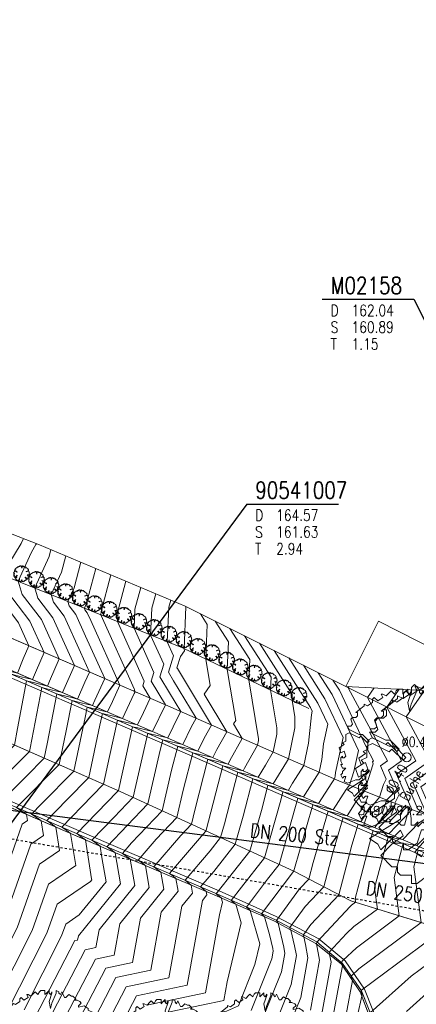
# Model space of a CAD drawing. Header units: metres. Extents: x 3490449 to 3490968, y 5754217 to 5754743.
# Tile 120 of 212: x 3490772 to 3490789, y 5754540 to 5754584. Entities that reach past the tile are written whole.
import ezdxf
from ezdxf.enums import TextEntityAlignment as Align

# ---------------------------------------------------------------- set-up
doc = ezdxf.new("R2010")
doc.units = ezdxf.units.M
doc.header["$LTSCALE"] = 0.25
doc.linetypes.add('Kartierung-07$0$AUSGEZOGEN', pattern=[0])
doc.linetypes.add('Kartierung-07$0$STRICHLINIE', pattern=[19.05, 12.7, -6.35])
for name, color, linetype, lineweight, true_color in [('Kartierung-07$0$$BRUCH', 7, 'Continuous', 18, 0x82563a), ('Kartierung-07$0$$HOEHEN_Haupt', 7, 'Continuous', 18, 0x82563a), ('Kartierung-07$0$$HOEHEN_Mittel', 7, 'Continuous', 18, 0x82563a), ('Kartierung-07$0$$P_INF_FL', 7, 'Kartierung-07$0$AUSGEZOGEN', 18, 0x82563a), ('Kartierung-07$0$$P_INF_H', 7, 'Kartierung-07$0$AUSGEZOGEN', 18, 0x82563a), ('Kartierung-07$0$$P_INF_NR', 7, 'Kartierung-07$0$AUSGEZOGEN', 18, 0x82563a), ('Kartierung-07$0$$P_INF_X', 7, 'Kartierung-07$0$AUSGEZOGEN', 18, 0x82563a), ('Kartierung-07$0$$PKT_MK', 7, 'Continuous', 18, 0x82563a), ('Kartierung-07$0$B_Baum', 7, 'Continuous', 18, 0x82563a), ('Kartierung-07$0$B_Befestigt', 7, 'Continuous', 18, 0x82563a), ('Kartierung-07$0$B_Bord', 7, 'Continuous', 18, 0x82563a), ('Kartierung-07$0$B_Gelaendeknick', 7, 'Continuous', 18, 0x82563a), ('Kartierung-07$0$B_Haus', 7, 'Kartierung-07$0$AUSGEZOGEN', 18, 0x82563a), ('Kartierung-07$0$B_Hecke', 7, 'Continuous', 18, 0x82563a), ('Kartierung-07$0$B_Rinne', 7, 'Continuous', 18, 0x82563a), ('Kartierung-07$0$B_Schrift_Baum', 7, 'Continuous', 18, 0x82563a), ('Kartierung-07$0$B_Schrift_Baum_60Grad', 7, 'Continuous', 18, 0x82563a), ('Kartierung-07$0$B_Zaun', 7, 'Kartierung-07$0$AUSGEZOGEN', 18, 0x82563a), ('Kartierung-07$0$Hilfe_DGM', 7, 'Continuous', 18, 0x82563a), ('Kartierung-07$0$SYM_MK', 7, 'Kartierung-07$0$AUSGEZOGEN', 18, 0x82563a)]:
    doc.layers.add(name, color=color, linetype=linetype, lineweight=lineweight, true_color=true_color)
for name, color, linetype, true_color in [('Kartierung-07$0$B_RW-Leitung_Aus', 7, 'Kartierung-07$0$STRICHLINIE', 0x82563a), ('Kartierung-07$0$B_RW-Leitung_Schrift_Aus', 7, 'Kartierung-07$0$AUSGEZOGEN', 0x82563a), ('Kartierung-07$0$B_Schachtschrift_RW_AUS', 7, 'Continuous', 0x82563a), ('Kartierung-07$0$B_SW-Leitung_AUS', 7, 'Continuous', 0x82563a), ('Kartierung-07$0$B_SW_Leitung_Schrift_AUS', 7, 'Continuous', 0x82563a)]:
    doc.layers.add(name, color=color, linetype=linetype, true_color=true_color)
doc.layers.add('Kartierung-07$0$B_Schachtschrift_MW_HA', color=7, linetype='Continuous')
doc.styles.add('Kartierung-07$0$STANDARD', font='romans.shx', dxfattribs={"width": 0.8})

# ---------------------------------------------------------------- blocks, each defined once
blk = doc.blocks.new('Kartierung-07$0$PKT_MK')
at = {"layer": 'Kartierung-07$0$SYM_MK'}
for p, q in [((-0.2, 0.2), (-0.2, -0.2)), ((0.2, 0.2), (-0.2, 0.2)), ((0.2, -0.2), (0.2, 0.2)), ((-0.2, -0.2), (0.2, -0.2))]:
    blk.add_line(p, q, dxfattribs=at)
at = {"layer": 'Kartierung-07$0$$P_INF_FL', "style": 'Kartierung-07$0$STANDARD'}
blk.add_attdef('CODE', text='', height=0.8, dxfattribs=at).set_placement((0, 1.7), align=Align.CENTER)
at = {"layer": 'Kartierung-07$0$$P_INF_H', "style": 'Kartierung-07$0$STANDARD'}
blk.add_attdef('H', text='', height=0.8, dxfattribs=at).set_placement((0, -1.4), align=Align.CENTER)
at = {"layer": 'Kartierung-07$0$$P_INF_NR', "style": 'Kartierung-07$0$STANDARD'}
blk.add_attdef('NR', text='', height=0.8, dxfattribs=at).set_placement((0, 0.7), align=Align.CENTER)
at = {"layer": 'Kartierung-07$0$$P_INF_X', "style": 'Kartierung-07$0$STANDARD'}
blk.add_attdef('X', text='', height=0.8, dxfattribs=at).set_placement((-0.9, -0.4), align=Align.RIGHT)
blk.add_attdef('Y', (0.7, -0.4), '', height=0.8, dxfattribs=at)
blk = doc.blocks.new('Kartierung-07$0$B_Baum')
at = {"layer": 'Kartierung-07$0$B_Baum'}
blk.add_lwpolyline([(-0.4417, -0.1918), (-0.4667, -0.1793), (-0.4542, -0.1418), (-0.4667, -0.1418), (-0.4792, -0.1543), (-0.4917, -0.1293), (-0.4792, -0.1168), (-0.4792, -0.1043), (-0.4542, -0.0793), (-0.4792, -0.0793), (-0.4917, -0.0543), (-0.4792, -0.0543), (-0.4917, -0.0293), (-0.4917, -0.0043), (-0.4792, 0.0082), (-0.4792, -0.0043), (-0.4667, -0.0043), (-0.4542, 0.0082), (-0.4667, 0.0457), (-0.4917, 0.0332), (-0.5042, 0.0707), (-0.4667, 0.0957), (-0.4792, 0.1082), (-0.4542, 0.1207), (-0.4542, 0.1457), (-0.4542, 0.1707), (-0.4292, 0.1832), (-0.3542, 0.1457), (-0.3417, 0.1582), (-0.2917, 0.1082), (-0.2792, 0.1207), (-0.3292, 0.1707), (-0.3542, 0.1707), (-0.4292, 0.2082), (-0.4417, 0.2332), (-0.4167, 0.2332), (-0.4042, 0.2457), (-0.4167, 0.2832), (-0.4042, 0.2957), (-0.3792, 0.2957), (-0.3667, 0.3082), (-0.3667, 0.3332), (-0.3792, 0.3332), (-0.3167, 0.3832), (-0.3167, 0.3957), (-0.2917, 0.3832), (-0.2542, 0.4082), (-0.2542, 0.4332), (-0.2417, 0.4457), (-0.2167, 0.4207), (-0.1792, 0.4457), (-0.1917, 0.4707), (-0.1792, 0.4707), (-0.1542, 0.4582), (-0.1292, 0.4832), (-0.1167, 0.4957), (-0.0917, 0.4707), (-0.0792, 0.4957), (-0.0667, 0.5082), (-0.0292, 0.5082), (-0.0292, 0.4707), (-0.0167, 0.4832), (0.0083, 0.5082), (0.0083, 0.4832), (0.0208, 0.4707), (0.0333, 0.4957), (0.0333, 0.4832), (0.0083, 0.4082), (0.0208, 0.3457), (0.0333, 0.3957), (0.0708, 0.4832), (0.0708, 0.5082), (0.0958, 0.4957), (0.0958, 0.4832), (0.1083, 0.4707), (0.1208, 0.4957), (0.1333, 0.4707), (0.1458, 0.4457), (0.1583, 0.4457), (0.1833, 0.4707), (0.2083, 0.4582), (0.2208, 0.4582), (0.2458, 0.4332), (0.2333, 0.4207), (0.2583, 0.4207), (0.2833, 0.4082), (0.2958, 0.3957), (0.2708, 0.3707), (0.2708, 0.3582), (0.3208, 0.3707), (0.3583, 0.3457), (0.3583, 0.3332), (0.4083, 0.3082), (0.4208, 0.2832), (0.4208, 0.2582), (0.4583, 0.2457), (0.4333, 0.2207), (0.4583, 0.1957), (0.4083, 0.1832), (0.2958, 0.1332), (0.3083, 0.1207), (0.4208, 0.1582), (0.4833, 0.1457), (0.4708, 0.1207), (0.5083, 0.0957), (0.4958, 0.0832), (0.4958, 0.0707), (0.4833, 0.0457), (0.5083, -0.0168), (0.4958, -0.0293), (0.4958, -0.0918), (0.4833, -0.1168), (0.4583, -0.0793), (0.3583, -0.0668), (0.3833, -0.0918), (0.4083, -0.1043), (0.4333, -0.1293), (0.4208, -0.1918), (0.4583, -0.2168), (0.4333, -0.2418), (0.3958, -0.2418), (0.4208, -0.2793), (0.3958, -0.2918), (0.3833, -0.3418), (0.3708, -0.3418), (0.2583, -0.2293), (0.2208, -0.2418), (0.2583, -0.2668), (0.2958, -0.3043), (0.3083, -0.3793), (0.2833, -0.4168), (0.2583, -0.4043), (0.2458, -0.4418), (0.2083, -0.4293), (0.1458, -0.5043), (0.1208, -0.4793), (0.0833, -0.5168), (0.0833, -0.4793), (0.0583, -0.5043), (0.0333, -0.5043), (0.0333, -0.4543), (0.0208, -0.3668), (-0.0167, -0.5043), (-0.0417, -0.5043), (-0.0667, -0.4793), (-0.1042, -0.4918), (-0.1292, -0.4918), (-0.1167, -0.4668), (-0.1417, -0.4543), (-0.1542, -0.4793), (-0.1917, -0.4543), (-0.1167, -0.3668), (-0.1167, -0.3293), (-0.1542, -0.3293), (-0.1792, -0.4043), (-0.2292, -0.4418), (-0.2542, -0.4418), (-0.2542, -0.4043), (-0.3042, -0.4043), (-0.3167, -0.3918), (-0.3167, -0.3668), (-0.3417, -0.3668), (-0.3917, -0.3168), (-0.3417, -0.2668), (-0.2917, -0.2293), (-0.3042, -0.2043), (-0.3917, -0.2918), (-0.4042, -0.2668), (-0.4417, -0.2418), (-0.3042, -0.1543), (-0.3042, -0.1293), (-0.2792, -0.1043), (-0.2792, -0.0918), (-0.3542, -0.1668), (-0.3792, -0.1668), (-0.4417, -0.1918)], dxfattribs=at)
blk = doc.blocks.new('Kartierung-07$0$Hecke')
at = {"layer": 'Kartierung-07$0$B_Hecke'}
blk.add_lwpolyline([(-0.447, -0.197), (-0.472, -0.185), (-0.46, -0.147), (-0.472, -0.147), (-0.485, -0.16), (-0.497, -0.135), (-0.485, -0.122), (-0.485, -0.11), (-0.46, -0.085), (-0.485, -0.085), (-0.497, -0.06), (-0.485, -0.06), (-0.497, -0.035), (-0.497, -0.01), (-0.485, 0.003), (-0.485, -0.01), (-0.472, -0.01), (-0.46, 0.003), (-0.472, 0.04), (-0.497, 0.028), (-0.51, 0.065), (-0.472, 0.09), (-0.485, 0.103), (-0.46, 0.115), (-0.46, 0.14), (-0.46, 0.165), (-0.435, 0.178), (-0.36, 0.14), (-0.347, 0.153), (-0.297, 0.103), (-0.285, 0.115), (-0.335, 0.165), (-0.36, 0.165), (-0.435, 0.203), (-0.447, 0.228), (-0.422, 0.228), (-0.41, 0.24), (-0.422, 0.278), (-0.41, 0.29), (-0.385, 0.29), (-0.372, 0.303), (-0.372, 0.328), (-0.385, 0.328), (-0.322, 0.378), (-0.322, 0.39), (-0.297, 0.378), (-0.26, 0.403), (-0.26, 0.428), (-0.247, 0.44), (-0.222, 0.415), (-0.185, 0.44), (-0.197, 0.465), (-0.185, 0.465), (-0.16, 0.453), (-0.135, 0.478), (-0.122, 0.49), (-0.097, 0.465), (-0.085, 0.49), (-0.072, 0.503), (-0.035, 0.503), (-0.035, 0.465), (-0.022, 0.478), (0.003, 0.503), (0.003, 0.478), (0.015, 0.465), (0.028, 0.49), (0.028, 0.478), (0.003, 0.403), (0.015, 0.34), (0.028, 0.39), (0.065, 0.478), (0.065, 0.503), (0.09, 0.49), (0.09, 0.478), (0.103, 0.465), (0.115, 0.49), (0.128, 0.465), (0.14, 0.44), (0.153, 0.44), (0.178, 0.465), (0.203, 0.453), (0.215, 0.453), (0.24, 0.428), (0.228, 0.415), (0.253, 0.415), (0.278, 0.403), (0.29, 0.39), (0.265, 0.365), (0.265, 0.353), (0.315, 0.365), (0.353, 0.34), (0.353, 0.328), (0.403, 0.303), (0.415, 0.278), (0.415, 0.253), (0.453, 0.24), (0.428, 0.215), (0.453, 0.19), (0.403, 0.178), (0.29, 0.128), (0.303, 0.115), (0.415, 0.153), (0.478, 0.14), (0.465, 0.115), (0.503, 0.09), (0.49, 0.078), (0.49, 0.065), (0.478, 0.04), (0.503, -0.022), (0.49, -0.035), (0.49, -0.097), (0.478, -0.122), (0.453, -0.085), (0.353, -0.072), (0.378, -0.097), (0.403, -0.11), (0.428, -0.135), (0.415, -0.197), (0.453, -0.222), (0.428, -0.247), (0.39, -0.247), (0.415, -0.285), (0.39, -0.297), (0.378, -0.347), (0.365, -0.347), (0.253, -0.235), (0.215, -0.247), (0.253, -0.272), (0.29, -0.31), (0.303, -0.385), (0.278, -0.422), (0.253, -0.41), (0.24, -0.447), (0.203, -0.435), (0.14, -0.51), (0.115, -0.485), (0.078, -0.522), (0.078, -0.485), (0.053, -0.51), (0.028, -0.51), (0.028, -0.46), (0.015, -0.372), (-0.022, -0.51), (-0.047, -0.51), (-0.072, -0.485), (-0.11, -0.497), (-0.135, -0.497), (-0.122, -0.472), (-0.147, -0.46), (-0.16, -0.485), (-0.197, -0.46), (-0.122, -0.372), (-0.122, -0.335), (-0.16, -0.335), (-0.185, -0.41), (-0.235, -0.447), (-0.26, -0.447), (-0.26, -0.41), (-0.31, -0.41), (-0.322, -0.397), (-0.322, -0.372), (-0.347, -0.372), (-0.397, -0.322), (-0.347, -0.272), (-0.297, -0.235), (-0.31, -0.21), (-0.397, -0.297), (-0.41, -0.272), (-0.447, -0.247), (-0.31, -0.16), (-0.31, -0.135), (-0.285, -0.11), (-0.285, -0.097), (-0.36, -0.172), (-0.385, -0.172), (-0.447, -0.197)], dxfattribs=at)
blk = doc.blocks.new('Kartierung-07$0$B_Schachtbeschriftung')
blk.add_line((0, 0), (8.186, 0))
at = {"style": 'Kartierung-07$0$STANDARD', "width": 0.8}
for s, p in [('D ', (0.75, -0.5)), ('S ', (0.75, -2)), ('T ', (0.75, -3.5))]:
    blk.add_text(s, height=1, dxfattribs=at).set_placement(p, align=Align.TOP_LEFT)
at = {"ltscale": 0.02, "style": 'Kartierung-07$0$STANDARD', "width": 0.8}
for tag, p, height in [('NUMMER', (0.759, 0.479), 1.5), ('DECKEL', (2.627, -1.5), 1), ('SOHLE', (2.625, -2.996), 1), ('TIEFE', (2.628, -4.501), 1)]:
    blk.add_attdef(tag, p, '', height=height, dxfattribs=at)
at = {"ltscale": 0.02, "style": 'Kartierung-07$0$STANDARD', "width": 0.8, "flags": 1}
blk.add_attdef('FOTO', (1.057, -6.131), '', height=1, dxfattribs=at)

msp = doc.modelspace()

# ---------------------------------------------------------------- linework, layer by layer
at = {"layer": 'Kartierung-07$0$$BRUCH', "ltscale": 0.02}
for p, q in [((3490778.956, 5754555.91), (3490771.009, 5754559.133)), ((3490778.205, 5754553.366), (3490770.202, 5754556.819)), ((3490784.607, 5754553.212), (3490778.956, 5754555.91)), ((3490777.556, 5754552.037), (3490769.548, 5754555.498)), ((3490769.619, 5754555.632), (3490777.623, 5754552.185)), ((3490786.254, 5754554.191), (3490792.847, 5754550.868)), ((3490785.941, 5754549.982), (3490778.205, 5754553.366)), ((3490768.431, 5754552.894), (3490776.178, 5754549.509)), ((3490790.137, 5754546.605), (3490777.556, 5754552.037)), ((3490777.623, 5754552.185), (3490785.379, 5754548.822)), ((3490775.594, 5754547.039), (3490767.551, 5754550.508)), ((3490767.494, 5754550.43), (3490775.546, 5754546.941)), ((3490788.282, 5754549.036), (3490785.941, 5754549.982)), ((3490776.178, 5754549.509), (3490783.93, 5754545.943)), ((3490785.379, 5754548.822), (3490790.173, 5754546.768)), ((3490790.12, 5754548.358), (3490788.282, 5754549.036)), ((3490780.527, 5754544.918), (3490775.594, 5754547.039)), ((3490775.546, 5754546.941), (3490780.512, 5754544.83)), ((3490783.93, 5754545.943), (3490786.483, 5754544.623)), ((3490780.512, 5754544.83), (3490783.038, 5754543.728)), ((3490783.08, 5754543.785), (3490780.527, 5754544.918)), ((3490786.483, 5754544.623), (3490793.345, 5754542.507)), ((3490783.038, 5754543.728), (3490784.92, 5754542.724)), ((3490784.955, 5754542.791), (3490783.08, 5754543.785)), ((3490784.92, 5754542.724), (3490786.056, 5754541.794)), ((3490786.106, 5754541.833), (3490784.955, 5754542.791)), ((3490786.056, 5754541.794), (3490786.897, 5754540.568)), ((3490786.955, 5754540.605), (3490786.106, 5754541.833)), ((3490786.897, 5754540.568), (3490787.56, 5754538.807)), ((3490787.655, 5754538.844), (3490786.955, 5754540.605))]:
    msp.add_line(p, q, dxfattribs=at)
at = {"layer": 'Kartierung-07$0$$HOEHEN_Haupt', "ltscale": 0.02}
for points in [[(3490765.876, 5754540.237), (3490768.41, 5754542.865), (3490768.929, 5754543.883), (3490770.056, 5754547.09), (3490770.733, 5754548.771), (3490770.675, 5754549.051), (3490770.54, 5754549.135), (3490770.194, 5754549.368), (3490771.993, 5754551.156), (3490772.122, 5754551.281), (3490772.15, 5754551.443), (3490772.673, 5754554.148), (3490772.845, 5754554.103), (3490773.598, 5754553.919), (3490773.6, 5754553.926), (3490774.132, 5754555.123), (3490773.167, 5754557.255), (3490772.501, 5754558.125), (3490772.356, 5754558.587), (3490772.997, 5754559.985), (3490773.079, 5754560.294)], [(3490769.932, 5754539.409), (3490770.619, 5754540.122), (3490772.237, 5754543.296), (3490772.966, 5754545.372), (3490774.187, 5754546.195), (3490773.962, 5754547.627), (3490773.771, 5754547.776), (3490773.565, 5754547.914), (3490774.916, 5754549.311), (3490775.436, 5754549.833), (3490775.695, 5754551.07), (3490776.055, 5754552.686), (3490776.479, 5754552.583), (3490776.952, 5754552.474), (3490777.214, 5754553.03), (3490777.521, 5754553.661), (3490777.183, 5754554.224), (3490777.245, 5754554.428), (3490776.055, 5754557.086), (3490776.079, 5754557.587), (3490776.426, 5754558.885)], [(3490773.151, 5754538.078), (3490773.359, 5754538.735), (3490775.072, 5754542.027), (3490775.904, 5754542.201), (3490776.153, 5754543.591), (3490777.475, 5754545.222), (3490777.305, 5754546.193), (3490777.226, 5754546.259), (3490776.981, 5754546.443), (3490777.783, 5754547.376), (3490778.708, 5754548.345), (3490778.989, 5754549.563), (3490779.421, 5754551.232), (3490779.8, 5754551.144), (3490780.318, 5754551.016), (3490780.494, 5754551.378), (3490780.944, 5754552.168), (3490779.925, 5754553.852), (3490780.191, 5754554.231), (3490779.997, 5754555.413), (3490780.062, 5754556.959), (3490779.761, 5754557.429)], [(3490783.05, 5754555.789), (3490784.678, 5754553.254), (3490784.758, 5754553.084), (3490784.724, 5754552.928), (3490784.591, 5754551.665), (3490784.376, 5754550.667), (3490784.008, 5754550.081), (3490783.88, 5754549.872), (3490783.688, 5754549.555), (3490783.587, 5754549.58), (3490782.776, 5754549.783), (3490782.511, 5754548.759), (3490781.968, 5754546.846), (3490780.513, 5754545.002), (3490780.464, 5754544.945), (3490780.469, 5754544.942), (3490780.523, 5754544.897), (3490780.685, 5754544.76), (3490780.692, 5754544.751), (3490780.746, 5754544.569), (3490780.608, 5754543.993), (3490779.986, 5754540.519), (3490777.36, 5754539.97)], [(3490783.19, 5754539.332), (3490783.813, 5754540.887), (3490784.048, 5754542.179), (3490783.967, 5754542.609), (3490783.806, 5754543.319), (3490783.749, 5754543.399), (3490783.755, 5754543.427), (3490784.442, 5754544.367), (3490785.274, 5754545.248), (3490785.661, 5754546.723), (3490786.131, 5754548.335), (3490786.578, 5754548.221), (3490786.933, 5754548.156), (3490787.167, 5754548.52), (3490787.755, 5754549.249), (3490787.92, 5754549.766), (3490787.943, 5754549.814), (3490788.06, 5754550.051), (3490787.803, 5754550.645), (3490788.122, 5754550.865), (3490786.366, 5754554.135), (3490786.4, 5754554.183)], [(3490786.271, 5754539.545), (3490786.553, 5754541.07), (3490786.52, 5754541.18), (3490786.5, 5754541.263), (3490786.839, 5754541.588), (3490789.625, 5754543.654), (3490789.289, 5754546.145), (3490789.486, 5754546.886), (3490790.008, 5754546.827), (3490790.054, 5754546.819), (3490790.115, 5754546.882), (3490790.168, 5754546.918), (3490790.889, 5754547.446), (3490791.68, 5754547.689), (3490790.45, 5754548.498), (3490790.022, 5754548.759), (3490789.608, 5754549.718), (3490791.264, 5754550.867), (3490790.675, 5754551.963), (3490792.014, 5754553.894)]]:
    msp.add_lwpolyline(points, dxfattribs=at)
at = {"layer": 'Kartierung-07$0$$HOEHEN_Mittel', "ltscale": 0.02}
for points in [[(3490763.72, 5754541.04), (3490763.957, 5754541.357), (3490764.653, 5754542.655), (3490767.065, 5754544.744), (3490767.301, 5754545.012), (3490768.896, 5754548.97), (3490768.703, 5754549.906), (3490768.253, 5754550.186), (3490768.171, 5754550.24), (3490768.593, 5754550.66), (3490770.134, 5754552.15), (3490770.46, 5754554.076), (3490770.644, 5754555.024), (3490771.213, 5754554.876), (3490771.585, 5754554.785), (3490771.843, 5754555.422), (3490772.099, 5754556), (3490771.634, 5754557.029), (3490770.647, 5754558.317), (3490770.519, 5754558.521), (3490770.49, 5754558.957), (3490770.353, 5754559.4), (3490771.092, 5754560.623), (3490771.281, 5754561.01)], [(3490770.909, 5754559.174), (3490771.752, 5754560.571), (3490771.857, 5754560.786)], [(3490765.065, 5754540.402), (3490767.968, 5754543.414), (3490768.267, 5754544), (3490768.917, 5754545.849), (3490770.121, 5754548.837), (3490770.018, 5754549.336), (3490769.778, 5754549.486), (3490769.52, 5754549.659), (3490770.86, 5754550.991), (3490771.46, 5754551.571), (3490771.587, 5754552.321), (3490771.996, 5754554.44), (3490772.301, 5754554.361), (3490772.927, 5754554.208), (3490773.015, 5754554.425), (3490773.455, 5754555.416), (3490772.656, 5754557.18), (3490771.802, 5754558.295), (3490771.616, 5754558.887), (3490772.211, 5754560.184), (3490772.412, 5754560.518), (3490772.433, 5754560.561)], [(3490767.498, 5754539.906), (3490769.294, 5754541.768), (3490770.252, 5754543.648), (3490771.798, 5754548.048), (3490772.033, 5754548.206), (3490771.99, 5754548.482), (3490771.953, 5754548.51), (3490771.55, 5754548.781), (3490771.542, 5754548.787), (3490771.556, 5754548.8), (3490773.448, 5754550.702), (3490773.765, 5754552.215), (3490774.025, 5754553.563), (3490774.43, 5754553.463), (3490774.427, 5754553.465), (3490774.939, 5754553.341), (3490775.043, 5754553.573), (3490775.488, 5754554.538), (3490774.632, 5754556.429), (3490774.19, 5754557.405), (3490773.899, 5754557.785), (3490773.836, 5754557.987), (3490774.115, 5754558.597), (3490774.418, 5754559.73)], [(3490770.868, 5754549.077), (3490771.99, 5754550.192), (3490772.785, 5754550.992), (3490772.918, 5754551.627), (3490773.187, 5754553.016), (3490773.349, 5754553.855), (3490773.389, 5754553.845), (3490773.568, 5754553.801), (3490774.019, 5754553.69), (3490774.017, 5754553.691), (3490774.268, 5754553.63), (3490774.6, 5754554.375), (3490774.81, 5754554.831), (3490774.406, 5754555.724), (3490773.679, 5754557.33), (3490773.2, 5754557.955), (3490773.096, 5754558.287), (3490773.556, 5754559.291), (3490773.748, 5754560.012)], [(3490770.913, 5754543.531), (3490772.188, 5754547.156), (3490772.751, 5754547.536), (3490772.647, 5754548.197), (3490772.559, 5754548.266), (3490772.216, 5754548.496), (3490772.663, 5754548.958), (3490774.11, 5754550.412), (3490774.611, 5754552.802), (3490774.702, 5754553.271), (3490774.842, 5754553.236), (3490774.837, 5754553.24), (3490775.153, 5754553.163), (3490775.151, 5754553.162), (3490775.509, 5754553.075), (3490775.61, 5754553.052), (3490775.829, 5754553.516), (3490776.165, 5754554.246), (3490774.858, 5754557.134), (3490774.701, 5754557.48), (3490774.598, 5754557.615), (3490774.576, 5754557.687), (3490774.675, 5754557.903), (3490775.087, 5754559.449)], [(3490769.121, 5754539.575), (3490770.177, 5754540.67), (3490771.575, 5754543.414), (3490772.577, 5754546.264), (3490773.469, 5754546.865), (3490773.305, 5754547.912), (3490773.165, 5754548.021), (3490772.891, 5754548.205), (3490773.79, 5754549.134), (3490774.773, 5754550.123), (3490775.264, 5754552.463), (3490775.378, 5754552.978), (3490775.994, 5754552.829), (3490776.281, 5754552.763), (3490776.804, 5754553.875), (3490776.843, 5754553.954), (3490776.801, 5754554.024), (3490776.808, 5754554.05), (3490775.315, 5754557.386), (3490775.323, 5754557.542), (3490775.756, 5754559.167)], [(3490770.743, 5754539.243), (3490771.061, 5754539.573), (3490772.898, 5754543.179), (3490773.356, 5754544.48), (3490774.844, 5754545.484), (3490774.901, 5754545.554), (3490774.892, 5754545.605), (3490774.619, 5754547.343), (3490774.376, 5754547.531), (3490774.239, 5754547.623), (3490776.043, 5754549.488), (3490776.098, 5754549.544), (3490776.126, 5754549.676), (3490776.731, 5754552.394), (3490776.964, 5754552.337), (3490777.623, 5754552.185), (3490778.198, 5754553.369), (3490777.565, 5754554.424), (3490777.681, 5754554.806), (3490776.795, 5754556.786), (3490776.836, 5754557.632), (3490777.095, 5754558.604)], [(3490771.32, 5754554.732), (3490771.757, 5754554.619), (3490772.256, 5754554.496), (3490772.429, 5754554.924), (3490772.777, 5754555.708), (3490772.145, 5754557.105), (3490771.103, 5754558.465)], [(3490771.88, 5754539.764), (3490773.56, 5754543.062), (3490773.745, 5754543.588), (3490774.348, 5754543.995), (3490775.545, 5754545.471), (3490775.356, 5754546.553), (3490775.277, 5754547.058), (3490774.982, 5754547.286), (3490774.913, 5754547.333), (3490775.906, 5754548.359), (3490776.752, 5754549.245), (3490777.28, 5754551.531), (3490777.407, 5754552.101), (3490777.449, 5754552.091), (3490777.568, 5754552.064), (3490778.167, 5754551.925), (3490778.297, 5754551.893), (3490778.773, 5754552.873), (3490778.885, 5754553.069), (3490778.38, 5754553.903), (3490777.947, 5754554.623), (3490778.118, 5754555.184), (3490777.535, 5754556.486), (3490777.593, 5754557.678), (3490777.764, 5754558.322)], [(3490772.137, 5754538.968), (3490774.156, 5754542.85), (3490774.271, 5754542.874), (3490774.306, 5754543.066), (3490776.188, 5754545.388), (3490775.947, 5754546.771), (3490775.929, 5754546.786), (3490775.593, 5754547.037), (3490775.588, 5754547.041), (3490775.587, 5754547.042), (3490775.597, 5754547.052), (3490777.404, 5754548.945), (3490777.958, 5754551.343), (3490778.079, 5754551.811), (3490778.712, 5754551.664), (3490778.971, 5754551.601), (3490779.347, 5754552.374), (3490779.571, 5754552.768), (3490778.556, 5754554.446), (3490778.33, 5754554.823), (3490778.554, 5754555.562), (3490778.275, 5754556.186), (3490778.349, 5754557.723), (3490778.434, 5754558.04)], [(3490772.607, 5754538.404), (3490772.748, 5754538.851), (3490774.614, 5754542.439), (3490775.088, 5754542.538), (3490775.229, 5754543.329), (3490776.832, 5754545.305), (3490776.626, 5754546.482), (3490776.577, 5754546.522), (3490776.284, 5754546.742), (3490776.683, 5754547.207), (3490778.056, 5754548.645), (3490778.474, 5754550.453), (3490778.75, 5754551.521), (3490779.256, 5754551.404), (3490779.645, 5754551.308), (3490779.92, 5754551.876), (3490780.257, 5754552.468), (3490778.732, 5754554.989), (3490778.712, 5754555.023), (3490778.864, 5754555.525), (3490779.048, 5754555.786), (3490779.033, 5754555.873), (3490779.112, 5754557.743), (3490779.103, 5754557.757)], [(3490773.696, 5754537.753), (3490773.97, 5754538.618), (3490775.529, 5754541.616), (3490776.721, 5754541.865), (3490777.076, 5754543.854), (3490778.118, 5754545.139), (3490777.985, 5754545.904), (3490777.874, 5754545.995), (3490777.677, 5754546.143), (3490778.883, 5754547.546), (3490779.36, 5754548.045), (3490779.505, 5754548.674), (3490780.092, 5754550.942), (3490780.345, 5754550.883), (3490780.992, 5754550.724), (3490781.068, 5754550.88), (3490781.63, 5754551.868), (3490781.231, 5754552.528), (3490781.335, 5754552.677), (3490780.962, 5754554.952), (3490781.013, 5754556.175), (3490780.419, 5754557.101)], [(3490774.241, 5754537.427), (3490774.581, 5754538.501), (3490775.987, 5754541.204), (3490777.537, 5754541.528), (3490778, 5754544.116), (3490778.762, 5754545.056), (3490778.664, 5754545.615), (3490778.523, 5754545.732), (3490778.374, 5754545.844), (3490779.983, 5754547.715), (3490780.012, 5754547.745), (3490780.02, 5754547.784), (3490780.763, 5754550.652), (3490780.889, 5754550.623), (3490781.487, 5754550.476), (3490781.666, 5754550.432), (3490781.73, 5754550.537), (3490782.317, 5754551.567), (3490782.361, 5754551.775), (3490782.36, 5754551.848), (3490781.926, 5754554.492), (3490781.964, 5754555.392), (3490781.076, 5754556.773)], [(3490781.734, 5754556.445), (3490782.915, 5754554.608), (3490782.89, 5754554.032), (3490783.168, 5754552.339), (3490783.173, 5754552.058), (3490783.003, 5754551.267), (3490782.664, 5754550.672), (3490782.34, 5754550.14), (3490781.438, 5754550.362), (3490781.434, 5754550.362), (3490780.837, 5754548.055), (3490780.664, 5754547.446), (3490780.2, 5754546.858), (3490779.071, 5754545.544), (3490779.171, 5754545.469), (3490779.344, 5754545.327), (3490779.405, 5754544.973), (3490778.923, 5754544.379), (3490778.354, 5754541.192), (3490776.444, 5754540.793), (3490775.192, 5754538.384), (3490774.785, 5754537.101)], [(3490782.392, 5754556.117), (3490783.865, 5754553.824), (3490783.855, 5754553.571), (3490783.977, 5754552.829), (3490783.985, 5754552.342), (3490783.69, 5754550.967), (3490783.599, 5754550.807), (3490783.014, 5754549.848), (3490782.512, 5754549.971), (3490782.105, 5754550.073), (3490781.674, 5754548.407), (3490781.316, 5754547.146), (3490780.357, 5754545.93), (3490779.768, 5754545.245), (3490779.82, 5754545.205), (3490780.023, 5754545.038), (3490780.049, 5754544.89), (3490779.847, 5754544.641), (3490779.17, 5754540.855), (3490776.902, 5754540.381), (3490775.803, 5754538.268), (3490775.33, 5754536.776)], [(3490783.708, 5754555.461), (3490785.002, 5754553.447), (3490785.445, 5754552.501), (3490785.258, 5754551.636), (3490785.183, 5754550.927), (3490785.062, 5754550.366), (3490784.544, 5754549.541), (3490784.361, 5754549.263), (3490784.236, 5754549.295), (3490783.974, 5754549.361), (3490783.851, 5754549.392), (3490783.447, 5754549.493), (3490783.348, 5754549.112), (3490782.62, 5754546.546), (3490781.588, 5754545.237), (3490781.14, 5754544.646), (3490781.302, 5754544.508), (3490781.335, 5754544.471), (3490781.58, 5754543.635), (3490780.95, 5754541.004), (3490780.803, 5754540.182), (3490777.817, 5754539.558), (3490777.025, 5754538.034), (3490776.42, 5754536.124)], [(3490784.366, 5754555.133), (3490785.325, 5754553.639), (3490786.131, 5754551.919), (3490785.792, 5754550.344), (3490785.775, 5754550.189), (3490785.749, 5754550.066), (3490785.635, 5754549.886), (3490785.035, 5754548.971), (3490784.623, 5754549.077), (3490784.118, 5754549.204), (3490783.87, 5754548.354), (3490783.272, 5754546.246), (3490782.753, 5754545.588), (3490781.814, 5754544.347), (3490781.919, 5754544.257), (3490781.977, 5754544.191), (3490782.414, 5754542.702), (3490782.194, 5754541.783), (3490781.455, 5754539.939), (3490780.932, 5754539.702), (3490778.275, 5754539.147), (3490777.636, 5754537.918), (3490776.964, 5754535.798)], [(3490785.024, 5754554.804), (3490785.649, 5754553.831), (3490786.818, 5754551.337), (3490786.615, 5754550.398), (3490786.421, 5754549.788), (3490786.266, 5754549.595), (3490785.685, 5754548.691), (3490785.615, 5754548.704), (3490785.353, 5754548.77), (3490785.01, 5754548.858), (3490784.789, 5754548.914), (3490783.929, 5754545.967), (3490783.923, 5754545.946), (3490783.918, 5754545.939), (3490782.487, 5754544.048), (3490782.537, 5754544.006), (3490782.62, 5754543.91), (3490782.85, 5754543.126), (3490782.994, 5754542.493), (3490783.016, 5754542.378), (3490782.953, 5754542.032), (3490782.034, 5754539.736)], [(3490782.612, 5754539.534), (3490783.383, 5754541.46), (3490783.532, 5754542.279), (3490783.48, 5754542.551), (3490783.237, 5754543.622), (3490783.152, 5754543.744), (3490783.152, 5754543.747), (3490784.185, 5754545.159), (3490784.599, 5754545.597), (3490784.791, 5754546.331), (3490785.46, 5754548.624), (3490786.097, 5754548.462), (3490786.309, 5754548.424), (3490786.716, 5754549.058), (3490787.088, 5754549.518), (3490787.461, 5754550.689), (3490787.465, 5754550.697), (3490787.484, 5754550.735), (3490787.443, 5754550.83), (3490787.493, 5754550.865), (3490787.173, 5754551.461), (3490785.972, 5754554.024), (3490785.682, 5754554.476)], [(3490777.349, 5754528.044), (3490780.623, 5754533.786), (3490781.625, 5754535.752), (3490783.467, 5754538.066), (3490784.926, 5754538.726), (3490785.104, 5754539.17), (3490785.597, 5754541.882), (3490785.532, 5754542.223), (3490785.54, 5754542.261), (3490785.506, 5754542.332), (3490786.286, 5754543.162), (3490786.617, 5754543.479), (3490787.667, 5754544.258), (3490787.541, 5754545.197), (3490788.144, 5754547.465), (3490788.27, 5754547.451), (3490788.806, 5754547.354), (3490789.51, 5754548.084), (3490789.989, 5754548.406), (3490789.478, 5754548.718), (3490788.886, 5754550.089), (3490790.007, 5754550.866), (3490788.952, 5754552.831), (3490789.768, 5754554.01)], [(3490783.769, 5754539.13), (3490784.243, 5754540.315), (3490784.564, 5754542.08), (3490784.453, 5754542.668), (3490784.374, 5754543.015), (3490784.346, 5754543.055), (3490784.358, 5754543.107), (3490784.7, 5754543.575), (3490785.949, 5754544.899), (3490786.531, 5754547.115), (3490786.802, 5754548.045), (3490787.06, 5754547.979), (3490787.558, 5754547.889), (3490787.618, 5754547.983), (3490788.092, 5754548.571), (3490788.217, 5754548.643), (3490788.495, 5754548.946), (3490788.444, 5754548.976), (3490788.636, 5754549.367), (3490788.164, 5754550.459), (3490788.75, 5754550.866), (3490787.228, 5754553.7), (3490787.523, 5754554.126)], [(3490784.674, 5754539.742), (3490785.08, 5754541.981), (3490784.944, 5754542.705), (3490784.961, 5754542.786), (3490784.96, 5754542.786), (3490786.449, 5754544.369), (3490786.506, 5754544.424), (3490786.689, 5754544.56), (3490786.667, 5754544.723), (3490786.935, 5754545.732), (3490787.401, 5754547.508), (3490787.473, 5754547.755), (3490787.542, 5754547.738), (3490787.738, 5754547.702), (3490788.182, 5754547.621), (3490789.207, 5754548.685), (3490789.216, 5754548.691), (3490789.206, 5754548.697), (3490788.525, 5754550.274), (3490789.378, 5754550.866), (3490788.09, 5754553.266), (3490788.645, 5754554.068)], [(3490790.891, 5754553.952), (3490789.813, 5754552.397), (3490790.635, 5754550.867), (3490789.247, 5754549.904), (3490789.75, 5754548.739), (3490790.27, 5754548.422), (3490790.828, 5754548.055), (3490790.469, 5754547.944), (3490790.142, 5754547.705), (3490789.813, 5754547.483), (3490789.43, 5754547.086), (3490789.139, 5754547.139), (3490788.815, 5754547.176), (3490788.415, 5754545.671), (3490788.646, 5754543.956), (3490786.728, 5754542.534), (3490786.122, 5754541.954), (3490786.051, 5754541.878), (3490786.082, 5754541.814), (3490786.102, 5754541.733), (3490786.105, 5754541.722), (3490785.901, 5754540.619), (3490785.534, 5754538.597)], [(3490787.346, 5754539.622), (3490789.178, 5754541.267), (3490791.583, 5754543.05), (3490791.305, 5754545.114), (3490791.154, 5754546.473), (3490791.654, 5754546.505), (3490791.865, 5754546.577), (3490792.058, 5754546.654), (3490792.696, 5754546.98), (3490792.944, 5754547.158), (3490793.476, 5754547.647), (3490793.676, 5754547.87), (3490794.009, 5754548.78), (3490792.73, 5754550.644), (3490791.548, 5754548.94), (3490791.968, 5754547.89), (3490790.81, 5754548.651), (3490790.566, 5754548.8), (3490790.33, 5754549.348), (3490792.52, 5754550.868), (3490792.399, 5754551.094), (3490794.259, 5754553.778)], [(3490786.582, 5754538.644), (3490786.971, 5754540.371), (3490786.985, 5754540.369), (3490786.946, 5754540.6), (3490786.938, 5754540.627), (3490786.937, 5754540.63), (3490786.951, 5754540.643), (3490790.604, 5754543.352)], [(3490791.493, 5754541.956), (3490788.968, 5754539.689)]]:
    msp.add_lwpolyline(points, dxfattribs=at)
at = {"layer": 'Kartierung-07$0$B_Baum'}
msp.add_circle((3490788.979, 5754551.026, 162.531), 0.2, dxfattribs=at)
at = {"layer": 'Kartierung-07$0$B_Befestigt', "ltscale": 0.02}
msp.add_lwpolyline([(3490787.655, 5754538.844), (3490786.955, 5754540.605), (3490786.106, 5754541.833), (3490784.955, 5754542.791), (3490783.08, 5754543.785), (3490780.527, 5754544.918), (3490775.594, 5754547.039), (3490767.551, 5754550.508), (3490758.758, 5754554.438), (3490751.626, 5754557.862), (3490748.312, 5754559.669), (3490744.296, 5754562.092), (3490739.445, 5754565.217), (3490735.72, 5754567.82), (3490731.498, 5754570.92), (3490727.341, 5754574.014), (3490721.894, 5754578.001), (3490716.154, 5754582.287)], dxfattribs=at)
at = {"layer": 'Kartierung-07$0$B_Befestigt', "ltscale": 0.02, "elevation": 161.928}
msp.add_lwpolyline([(3490792.294, 5754547.426), (3490790.12, 5754548.358), (3490788.282, 5754549.036), (3490785.941, 5754549.982), (3490778.205, 5754553.366), (3490770.202, 5754556.819), (3490763.637, 5754559.662), (3490762.449, 5754560.164), (3490761.802, 5754560.322), (3490761.629, 5754560.815)], dxfattribs=at)
at = {"layer": 'Kartierung-07$0$B_Bord', "ltscale": 0.02}
msp.add_lwpolyline([(3490790.137, 5754546.605), (3490785.329, 5754548.683), (3490777.556, 5754552.037), (3490769.548, 5754555.498), (3490760.867, 5754559.321)], dxfattribs=at)
at = {"layer": 'Kartierung-07$0$B_Gelaendeknick', "ltscale": 0.02}
for points, elevation in [([(3490753.281, 5754563.18), (3490755.509, 5754562.035), (3490757.324, 5754561.161), (3490759.182, 5754560.313), (3490760.962, 5754559.449), (3490769.619, 5754555.632), (3490777.623, 5754552.185), (3490785.379, 5754548.822), (3490790.173, 5754546.768), (3490791.653, 5754546.539), (3490792.8, 5754546.865), (3490793.157, 5754547.07), (3490793.892, 5754547.725), (3490794.443, 5754548.723)], 167.067), ([(3490751.888, 5754560.838), (3490757.509, 5754557.968), (3490759.496, 5754556.979), (3490768.431, 5754552.894), (3490776.178, 5754549.509), (3490783.93, 5754545.943), (3490786.483, 5754544.623), (3490793.345, 5754542.507)], 167.155), ([(3490751.596, 5754557.778), (3490758.729, 5754554.35), (3490767.494, 5754550.43), (3490775.546, 5754546.941), (3490780.512, 5754544.83), (3490783.038, 5754543.728), (3490784.92, 5754542.724), (3490786.056, 5754541.794), (3490786.897, 5754540.568), (3490787.56, 5754538.807), (3490787.884, 5754537.268), (3490787.855, 5754534.657), (3490787.374, 5754531.751)], 167.114)]:
    msp.add_lwpolyline(points, dxfattribs=dict(at, elevation=elevation))
at = {"layer": 'Kartierung-07$0$B_Haus', "ltscale": 0.02}
for p, q in [((3490787.711, 5754557.099, 162.561), (3490794.304, 5754553.776, 162.561)), ((3490786.254, 5754554.191, 162.513), (3490792.847, 5754550.868, 162.513))]:
    msp.add_line(p, q, dxfattribs=at)
at = {"layer": 'Kartierung-07$0$B_Haus', "ltscale": 0.02, "elevation": 162.513}
msp.add_lwpolyline([(3490786.254, 5754554.191), (3490787.711, 5754557.099)], dxfattribs=at)
at = {"layer": 'Kartierung-07$0$B_Rinne', "ltscale": 0.02}
msp.add_lwpolyline([(3490790.094, 5754546.449), (3490785.266, 5754548.536), (3490777.493, 5754551.89, -0.000147), (3490777.493, 5754551.89), (3490769.484, 5754555.351), (3490760.8, 5754559.176), (3490759.023, 5754560.033), (3490757.158, 5754560.926), (3490754.463, 5754562.207), (3490753.12, 5754562.901), (3490750.471, 5754564.389), (3490748.033, 5754565.854), (3490745.782, 5754567.254), (3490742.444, 5754569.434), (3490738.28, 5754572.332), (3490734.239, 5754575.264), (3490730.202, 5754578.28), (3490726.979, 5754580.687), (3490726.182, 5754581.272), (3490723.759, 5754583.082), (3490722.967, 5754583.687), (3490717.313, 5754587.878)], format="xyb", dxfattribs=at)
msp.add_lwpolyline([(3490787.809, 5754538.889), (3490787.097, 5754540.681), (3490786.225, 5754541.942), (3490785.045, 5754542.925), (3490783.15, 5754543.929), (3490780.591, 5754545.065), (3490775.657, 5754547.186), (3490767.615, 5754550.655), (3490758.825, 5754554.583), (3490751.699, 5754558.004), (3490748.392, 5754559.808), (3490744.381, 5754562.228), (3490739.534, 5754565.35), (3490735.813, 5754567.95), (3490731.593, 5754571.049), (3490727.436, 5754574.143), (3490721.989, 5754578.13), (3490716.25, 5754582.415)], dxfattribs=at)
at = {"layer": 'Kartierung-07$0$B_RW-Leitung_Aus', "ltscale": 0.02}
msp.add_line((3490801.188, 5754542.184), (3490770.988, 5754547.432), dxfattribs=at)
at = {"layer": 'Kartierung-07$0$B_Schachtschrift_MW_HA', "ltscale": 0.02, "elevation": -165.712}
msp.add_lwpolyline([(3490789.294, 5754571.47), (3490795.553, 5754559.161)], dxfattribs=at)
at = {"layer": 'Kartierung-07$0$B_Schachtschrift_RW_AUS', "ltscale": 0.02}
msp.add_lwpolyline([(3490781.831, 5754562.331), (3490770.924, 5754547.567)], dxfattribs=at)
at = {"layer": 'Kartierung-07$0$B_SW-Leitung_AUS', "ltscale": 0.02}
msp.add_line((3490750.435, 5754551.358), (3490798.96, 5754545.111), dxfattribs=at)
at = {"layer": 'Kartierung-07$0$B_Zaun', "ltscale": 0.02, "elevation": 166.004}
msp.add_lwpolyline([(3490784.607, 5754553.212), (3490778.956, 5754555.91), (3490771.009, 5754559.133), (3490764.826, 5754561.649), (3490764.687, 5754562.204), (3490763.867, 5754562.634), (3490762.966, 5754563.062)], dxfattribs=at)
at = {"layer": 'Kartierung-07$0$Hilfe_DGM', "ltscale": 0.02}
msp.add_lwpolyline([(3490766.921, 5754612.794), (3490763.814, 5754606.605), (3490760.689, 5754600.517), (3490757.776, 5754594.698), (3490753.573, 5754586.561), (3490750.476, 5754580.715), (3490749.478, 5754578.384), (3490748.275, 5754574.315), (3490750.638, 5754572.12), (3490752.471, 5754569.39), (3490753.405, 5754568.382), (3490755.436, 5754568.025), (3490763.036, 5754564.429), (3490763.31, 5754564.306), (3490764.243, 5754563.644), (3490765.35, 5754563.088), (3490765.614, 5754563.22), (3490772.577, 5754560.505), (3490779.083, 5754557.767), (3490786.254, 5754554.191), (3490794.304, 5754553.776)], dxfattribs=at)

# ---------------------------------------------------------------- block references
at = {"layer": 'Kartierung-07$0$$PKT_MK'}
ref = msp.add_blockref('Kartierung-07$0$PKT_MK', (3490791.29, 5754548.855, 161.534), dxfattribs=at)
ref.add_attrib('Y', '5754548.855', (3490791.99, 5754548.455, 161.534), dxfattribs={"layer": 'Kartierung-07$0$$P_INF_X', "height": 0.4, "style": 'Kartierung-07$0$STANDARD'})
ref.add_attrib('X', '3490791.290', dxfattribs={"layer": 'Kartierung-07$0$$P_INF_X', "height": 0.4, "style": 'Kartierung-07$0$STANDARD'}).set_placement((3490790.39, 5754548.455, 161.534), align=Align.RIGHT)
ref.add_attrib('H', '161.534', dxfattribs={"layer": 'Kartierung-07$0$$P_INF_H', "height": 0.4, "style": 'Kartierung-07$0$STANDARD'}).set_placement((3490791.29, 5754547.455, 161.534), align=Align.CENTER)
ref.add_attrib('CODE', 'MK', dxfattribs={"layer": 'Kartierung-07$0$$P_INF_FL', "height": 0.4, "style": 'Kartierung-07$0$STANDARD'}).set_placement((3490791.29, 5754550.555, 161.534), align=Align.CENTER)
ref.add_attrib('NR', 'M01879', dxfattribs={"layer": 'Kartierung-07$0$$P_INF_NR', "height": 0.4, "style": 'Kartierung-07$0$STANDARD'}).set_placement((3490791.29, 5754549.555, 161.534), align=Align.CENTER)
at = {"layer": 'Kartierung-07$0$B_Baum'}
for p, xscale, yscale, zscale in [((3490791.734, 5754549.816, 316.734), 10, 10, 10), ((3490790.871, 5754550.427, 317.526), 8, 8, 8), ((3490788.979, 5754551.026, 318.679), 6, 6, 6), ((3490772.96, 5754538.086, 319.428), 5, 5, 5), ((3490782.555, 5754537.98, 318.582), 5, 5, 5), ((3490778.146, 5754537.679, 318.598), 5, 5, 5)]:
    msp.add_blockref('Kartierung-07$0$B_Baum', p, dxfattribs=dict(at, xscale=xscale, yscale=yscale, zscale=zscale))
at = {"layer": 'Kartierung-07$0$B_Hecke', "ltscale": 0.02, "xscale": 0.7, "yscale": 0.7, "zscale": 0.7}
for p in [(3490771.769, 5754559.224), (3490772.434, 5754558.965), (3490773.088, 5754558.698), (3490773.734, 5754558.421), (3490774.39, 5754558.144), (3490775.026, 5754557.886), (3490775.688, 5754557.632), (3490776.341, 5754557.367), (3490777.014, 5754557.088), (3490777.696, 5754556.819), (3490778.349, 5754556.529), (3490779.023, 5754556.29), (3490779.645, 5754555.977), (3490780.28, 5754555.7), (3490780.936, 5754555.373), (3490781.541, 5754555.065), (3490782.166, 5754554.788), (3490782.834, 5754554.46), (3490783.5, 5754554.132), (3490784.166, 5754553.794)]:
    msp.add_blockref('Kartierung-07$0$Hecke', p, dxfattribs=at)
at = {"layer": 'Kartierung-07$0$B_Schachtschrift_MW_HA', "ltscale": 0.02, "xscale": 0.5, "yscale": 0.5, "zscale": 0.5}
msp.add_blockref('Kartierung-07$0$B_Schachtbeschriftung', (3490785.201, 5754571.47, -331.424), dxfattribs=at).add_auto_attribs({'NUMMER': 'M02158', 'DECKEL': '162.04', 'SOHLE': '160.89', 'TIEFE': '1.15'})
at = {"layer": 'Kartierung-07$0$B_Schachtschrift_RW_AUS', "ltscale": 0.02, "xscale": 0.5, "yscale": 0.5, "zscale": 0.5}
msp.add_blockref('Kartierung-07$0$B_Schachtbeschriftung', (3490781.831, 5754562.331), dxfattribs=at).add_auto_attribs({'NUMMER': '90541007', 'DECKEL': '164.57', 'SOHLE': '161.63', 'TIEFE': '2.94'})

# ---------------------------------------------------------------- texts
at = {"layer": 'Kartierung-07$0$B_RW-Leitung_Schrift_Aus', "ltscale": 0.02, "style": 'Kartierung-07$0$STANDARD', "width": 0.8}
msp.add_text('DN 250 B', height=0.625, rotation=351.4336, dxfattribs=at).set_placement((3490787.118, 5754544.902))
at = {"layer": 'Kartierung-07$0$B_Schrift_Baum', "insert": (3490788.754, 5754551.939, 223.665), "char_height": 0.45, "width": 2.80952, "attachment_point": 1, "style": 'Kartierung-07$0$STANDARD'}
msp.add_mtext('%%c0.40', dxfattribs=at)
at = {"layer": 'Kartierung-07$0$B_Schrift_Baum_60Grad', "char_height": 0.45, "width": 2.01912, "attachment_point": 1, "rotation": 60, "style": 'Kartierung-07$0$STANDARD'}
for s, insert in [('%%C0.40', (3490787.967, 5754549.569, 227.264)), ('Buche', (3490788.643, 5754549.26, 8.895))]:
    msp.add_mtext(s, dxfattribs=dict(at, insert=insert))
at = {"layer": 'Kartierung-07$0$B_SW_Leitung_Schrift_AUS', "ltscale": 0.02, "style": 'Kartierung-07$0$STANDARD', "width": 0.8}
msp.add_text('DN 200 Stz', height=0.625, rotation=354.583, dxfattribs=at).set_placement((3490781.952, 5754547.46))

doc.saveas('drawing.dxf')
